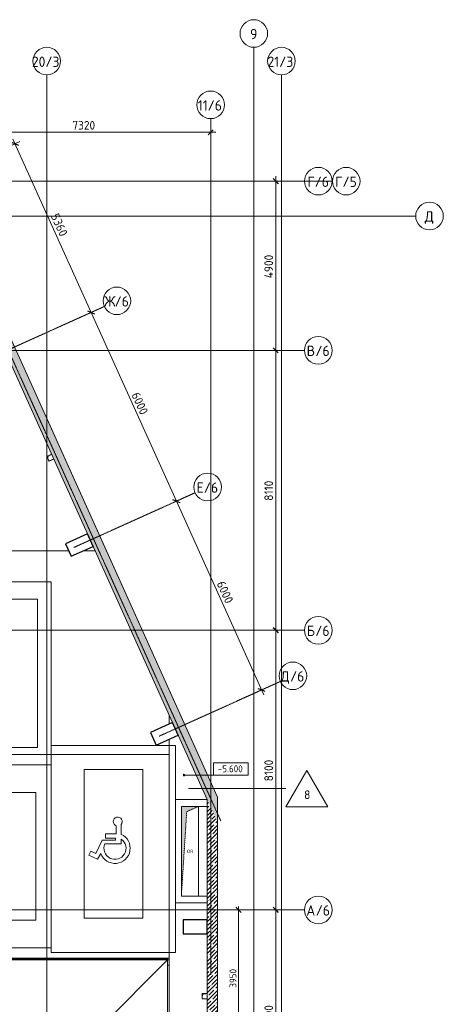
# Model space of a CAD drawing. Header units: millimetres. Extents: x 82112 to 162374, y -10965 to 131389.
# Tile 82 of 82: x 141587 to 153859, y 102665 to 131188. Entities that reach past the tile are written whole.
import ezdxf

# ---------------------------------------------------------------- set-up
doc = ezdxf.new("R2010")
doc.units = ezdxf.units.MM
doc.linetypes.add('3_ Штрих_ 1 х 1 мм', pattern=[2, 1, -1])
doc.linetypes.add('4_ Штрихпунктир_ 10 х 2 мм', pattern=[14, 10, -2, 0, -2])
for name, color, linetype, lineweight in [('A-ANNO-DIMS', 7, 'Continuous', 5), ('A-ANNO-DIMS-100', 7, 'Continuous', 5), ('A-ANNO-NOTE', 7, 'Continuous', 5), ('A-DETL-GENF', 7, 'Continuous', 13), ('A-FLOR', 7, 'Continuous', 13), ('A-FLOR-IDEN', 7, 'Continuous', 5), ('A-GENM', 7, 'Continuous', 13), ('A-WALL', 7, 'Continuous', 13), ('A-WALL-PATT', 7, 'Continuous', 13), ('C-PRKG', 7, 'Continuous', 13), ('G-ANNO-DIMS', 7, 'Continuous', 5), ('I-WALL', 7, 'Continuous', 13), ('M-EQPM', 7, 'Continuous', 13), ('S-COLS', 7, 'Continuous', 25), ('S-GRID', 7, 'Continuous', 5), ('S-GRID-IDEN', 7, 'Continuous', 5)]:
    doc.layers.add(name, color=color, linetype=linetype, lineweight=lineweight)
doc.styles.add('GOST Common', font='GOST_Common.ttf', dxfattribs={"height": 100})
doc.styles.add('GOST Common_1', font='GOST_Common.ttf', dxfattribs={"height": 300})
doc.styles.add('GOST Common_2', font='GOST_Common.ttf', dxfattribs={"height": 200})
doc.styles.add('GOST Common_3', font='GOST_Common.ttf', dxfattribs={"height": 250})
doc.dimstyles.new('2_5_мм', dxfattribs={"dimscale": 304.8, "dimtxt": 251.428749, "dimasz": 0.492126, "dimexe": 0.492126, "dimexo": 0.492126, "dimgap": 0, "dimtad": 1, "dimdec": 5, "dimrnd": 1e-05, "dimdsep": 46, "dimtxsty": 'GOST Common_3', "dimblk1": 'OBLIQUE', "dimblk2": 'OBLIQUE', "dimsah": 1, "dimcen": 0.09, "dimdle": 0.492126, "dimadec": 5, "dimazin": 2, "dimtfac": 1, "dimtdec": 4, "dimtix": 1, "dimtmove": 0, "dimatfit": 3, "dimfxl": 1, "dimtvp": 1, "dimtolj": 1, "dimtzin": 0, "dimarcsym": 2})
doc.dimstyles.new('2_мм_1', dxfattribs={"dimscale": 304.8, "dimtxt": 201.142999, "dimasz": 0.492126, "dimexe": 0.328084, "dimexo": 0.492126, "dimgap": 0, "dimtad": 1, "dimdec": 0, "dimdsep": 46, "dimtxsty": 'GOST Common_2', "dimblk1": 'OBLIQUE', "dimblk2": 'OBLIQUE', "dimsah": 1, "dimcen": 0.09, "dimdle": 0.328084, "dimadec": 5, "dimazin": 2, "dimtfac": 1, "dimtdec": 4, "dimtix": 1, "dimtmove": 0, "dimatfit": 3, "dimfxl": 1, "dimtvp": 1, "dimtolj": 1, "dimtzin": 0, "dimarcsym": 2})
pattern_1 = [(45, (0, 0), (-114.04925, 114.04925), []), (45, (114.05, 0), (-114.04925, 114.04925), [201.612, -40.322, 3.353, -36.97])]

# ---------------------------------------------------------------- blocks, each defined once
blk = doc.blocks.new('АР_Машиноместо - 5300x2500_С-V7--01_Подвал_МП_часть В')
at = {"layer": 'C-PRKG'}
for p, q in [((2500, 5300), (0, 5300)), ((0, 0), (0, 5300)), ((2500, 2000), (2500, 5300)), ((400, 4800), (2100, 4800)), ((400, 500), (400, 4800)), ((2100, 500), (2100, 4800)), ((2500, 0), (2500, 800)), ((400, 500), (2100, 500)), ((2500, 0), (0, 0))]:
    blk.add_line(p, q, dxfattribs=at)
blk = doc.blocks.new('АР_Машиноместо - 4900x2400_М__5300х2500_-V8--01_Подвал_МП_часть В')
at = {"layer": 'C-PRKG'}
for p, q in [((2500, 5300), (0, 5300)), ((0, 1700), (0, 5300)), ((2500, 0), (2500, 5300)), ((450, 4500), (2050, 4500)), ((450, 800), (450, 4500)), ((2050, 800), (2050, 4500)), ((450, 800), (2050, 800)), ((0, 0), (0, 500)), ((2500, 0), (0, 0))]:
    blk.add_line(p, q, dxfattribs=at)
blk = doc.blocks.new('АР_Машиноместо - 6000x3600_С_МГН-3113490--01_Подвал_МП_часть В')
at = {"layer": 'A-DETL-GENF'}
for p, q in [((1712, -2706), (1617, -2871)), ((1959, -2822), (1712, -2706)), ((1907, -2934), (1959, -2822)), ((1576, -3254), (1757, -2864)), ((1757, -2864), (1907, -2934)), ((1498, -3150), (1021, -3150)), ((1021, -3150), (1021, -3287)), ((1188, -3315), (1188, -3254)), ((1188, -3254), (1576, -3254)), ((1477, -3315), (1188, -3315)), ((1477, -3439), (1477, -3315)), ((1021, -3423), (1021, -3706)), ((1164, -3668), (1164, -3439)), ((1164, -3439), (1477, -3439))]:
    blk.add_line(p, q, dxfattribs=at)
for centre, radius, start, end in [((1203, -3022), 441, 20.0398, 245.634), ((1203, -3022), 321, 336.4379, 235.5621), ((1121, -3791), 131, 139.3632, 70.6368)]:
    blk.add_arc(centre, radius, start, end, dxfattribs=at)
at = {"layer": 'C-PRKG'}
for p, q in [((3050, 0), (-550, 0)), ((-550, 0), (-550, -1435)), ((3050, 0), (3050, -6000)), ((400, -1000), (400, -5300)), ((400, -1000), (2100, -1000)), ((2100, -1000), (2100, -5300)), ((-550, -4435), (-550, -6000)), ((400, -5300), (2100, -5300)), ((3050, -6000), (-550, -6000))]:
    blk.add_line(p, q, dxfattribs=at)
blk = doc.blocks.new('АР_Канал вертикальный прямоугольный - ОВ-3427877--01_Подвал_МП_часть В')
at = {"layer": 'A-DETL-GENF'}
blk.add_hatch(color=256, dxfattribs=at).paths.add_polyline_path([(-250, -1300), (-95, 1145), (250, 1300), (-250, 1300), (-250, 493)])
at = {"layer": 'A-DETL-GENF', "linetype": '3_ Штрих_ 1 х 1 мм'}
for p, q in [((250, 1300), (-250, 1300)), ((-250, 1300), (-250, -1300)), ((250, 1300), (-250, 1300)), ((-250, 1300), (-250, -1300)), ((-250, -1300), (-95, 1145)), ((-250, -1300), (-95, 1145)), ((-95, 1145), (250, 1300)), ((-95, 1145), (250, 1300)), ((250, -1300), (250, 1300)), ((-250, -1300), (250, -1300))]:
    blk.add_line(p, q, dxfattribs=at)
at = {"layer": 'M-EQPM'}
for p, q in [((-250, -1300), (-250, 1300)), ((-250, 1300), (250, 1300)), ((250, 1300), (250, -1300)), ((250, -1300), (-250, -1300))]:
    blk.add_line(p, q, dxfattribs=at)
blk = doc.blocks.new('АР_Канал вертикальный прямоугольный - ВК-V19--01_Подвал_МП_часть В')
at = {"layer": 'A-DETL-GENF'}
blk.add_hatch(color=256, dxfattribs=at).paths.add_polyline_path([(-75, -75), (-60, 60), (75, 75), (-75, 75)])
at = {"layer": 'A-DETL-GENF', "linetype": '3_ Штрих_ 1 х 1 мм'}
for p, q in [((75, 75), (-75, 75)), ((-75, 75), (-75, -75)), ((75, 75), (-75, 75)), ((-75, 75), (-75, -75)), ((-75, -75), (-60, 60)), ((-75, -75), (-60, 60)), ((-60, 60), (75, 75)), ((-60, 60), (75, 75)), ((-75, -75), (75, -75))]:
    blk.add_line(p, q, dxfattribs=at)
at = {"layer": 'M-EQPM'}
for p, q in [((-75, -75), (-75, 75)), ((-75, 75), (75, 75)), ((75, -75), (-75, -75))]:
    blk.add_line(p, q, dxfattribs=at)
blk = doc.blocks.new('АР_Канал вертикальный прямоугольный - ВК-V20--01_Подвал_МП_часть В')
at = {"layer": 'A-DETL-GENF'}
blk.add_hatch(color=256, dxfattribs=at).paths.add_polyline_path([(-75, -75), (-60, 60), (73, 75), (-75, 75)])
at = {"layer": 'A-DETL-GENF', "linetype": '3_ Штрих_ 1 х 1 мм'}
for p, q in [((73, 75), (-75, 75)), ((-75, 75), (-75, -75)), ((73, 75), (-75, 75)), ((-75, 75), (-75, -75)), ((-75, -75), (-60, 60)), ((-75, -75), (-60, 60)), ((-60, 60), (73, 75)), ((-60, 60), (73, 75)), ((-75, -75), (73, -75))]:
    blk.add_line(p, q, dxfattribs=at)
at = {"layer": 'M-EQPM'}
for p, q in [((-75, -75), (-75, 75)), ((-75, 75), (73, 75)), ((73, -75), (-75, -75))]:
    blk.add_line(p, q, dxfattribs=at)
blk = doc.blocks.new('АР-Заполнение деф_ шва - Д_ш_-4327394--01_Подвал_МП_часть В')
at = {"layer": 'A-GENM'}
for p, q in [((16700, 25), (76270, 25)), ((16700, -25), (76270, -25))]:
    blk.add_line(p, q, dxfattribs=at)
blk = doc.blocks.new('АР-Заполнение деф_ шва - Д_ш_-4330752--01_Подвал_МП_часть В')
at = {"layer": 'A-GENM'}
for p, q in [((0, 25), (4600, 25)), ((0, -25), (4600, -25))]:
    blk.add_line(p, q, dxfattribs=at)
blk = doc.blocks.new('Ось сетки - 8_0 мм-31302--01_Подвал_МП_часть В')
at = {"layer": 'S-GRID-IDEN'}
blk.add_circle((0, 0), 4, dxfattribs=at)
blk = doc.blocks.new('Марка полов - Марка полов-4106608--01_Подвал_МП_часть В')
at = {"layer": 'A-FLOR-IDEN'}
for p, q in [((0, 7), (-6.06, -3.5)), ((6.06, -3.5), (0, 7)), ((-6.06, -3.5), (6.06, -3.5))]:
    blk.add_line(p, q, dxfattribs=at)
blk = doc.blocks.new('Высотные отметки - Frame_2-749557--01_Подвал_МП_часть В')
at = {"layer": 'G-ANNO-DIMS'}
for p, q in [((-5, 3.5), (-5, 0)), ((5, 3.5), (-5, 3.5)), ((5, 0), (5, 3.5)), ((-5, 0), (5, 0))]:
    blk.add_line(p, q, dxfattribs=at)
blk = doc.blocks.new('DIMBLOCK4--01_Подвал_МП_часть В')
at = {"layer": 'A-ANNO-DIMS-100', "transparency": 16777216}
for p, q in [((147970, 105400), (147826, 105400)), ((147926, 101450), (147926, 105500)), ((147926, 105400), (147970, 105400)), ((147170, 101450), (148026, 101450)), ((147926, 101450), (147170, 101450))]:
    blk.add_line(p, q, dxfattribs=at)
at = {"layer": 'A-ANNO-DIMS-100', "lineweight": 25, "transparency": 16777216}
for p, q in [((147926, 105400), (147851, 105475)), ((147926, 105400), (148001, 105325)), ((147926, 101450), (147851, 101525)), ((147926, 101450), (148001, 101375))]:
    blk.add_line(p, q, dxfattribs=at)
at = {"layer": 'A-ANNO-DIMS-100', "color": 0, "transparency": 16777216, "insert": (147665, 103145), "char_height": 200, "width": 670.93, "attachment_point": 1, "rotation": 90, "line_spacing_factor": 1.022761, "style": 'GOST Common_2'}
blk.add_mtext('3950', dxfattribs=at)
blk = doc.blocks.new('_Oblique')
at = {"color": 0, "linetype": 'ByBlock', "lineweight": -2}
blk.add_line((-0.5, -0.5), (0.5, 0.5), dxfattribs=at)
blk = doc.blocks.new('DIMBLOCK205--01_Подвал_МП_часть В')
at = {"layer": 'A-ANNO-DIMS-100', "transparency": 16777216}
for p, q in [((139800, 127883), (139800, 128077)), ((147120, 127883), (147120, 128077)), ((139800, 127927), (147270, 127927)), ((139800, 127927), (139800, 127883)), ((147120, 127927), (147120, 127883))]:
    blk.add_line(p, q, dxfattribs=at)
at = {"layer": 'A-ANNO-DIMS-100', "lineweight": 25, "transparency": 16777216}
for p, q in [((139800, 127927), (139725, 127852)), ((139800, 127927), (139875, 128002)), ((147120, 127927), (147045, 127852)), ((147120, 127927), (147195, 128002))]:
    blk.add_line(p, q, dxfattribs=at)
at = {"layer": 'A-ANNO-DIMS-100', "color": 0, "transparency": 16777216, "insert": (143111, 128254), "char_height": 250, "width": 838.66, "attachment_point": 1, "line_spacing_factor": 1.022761, "style": 'GOST Common_3'}
blk.add_mtext('7320', dxfattribs=at)
blk = doc.blocks.new('DIMBLOCK206--01_Подвал_МП_часть В')
at = {"layer": 'A-ANNO-DIMS-100', "transparency": 16777216}
for p, q in [((139187, 126572), (141590, 127656)), ((141453, 127594), (139187, 126572)), ((141391, 127731), (143657, 122709)), ((143617, 122691), (143794, 122770)), ((143657, 122709), (143617, 122691))]:
    blk.add_line(p, q, dxfattribs=at)
at = {"layer": 'A-ANNO-DIMS-100', "lineweight": 25, "transparency": 16777216}
for p, q in [((141453, 127594), (141354, 127632)), ((141453, 127594), (141552, 127557)), ((143657, 122709), (143558, 122746)), ((143657, 122709), (143757, 122671))]:
    blk.add_line(p, q, dxfattribs=at)
at = {"layer": 'A-ANNO-DIMS-100', "color": 0, "transparency": 16777216, "insert": (142709, 125604), "char_height": 250, "width": 838.66, "attachment_point": 1, "rotation": 294.2863, "line_spacing_factor": 1.022761, "style": 'GOST Common_3'}
blk.add_mtext('5360', dxfattribs=at)
blk = doc.blocks.new('DIMBLOCK207--01_Подвал_МП_часть В')
at = {"layer": 'A-ANNO-DIMS-100', "lineweight": 25, "transparency": 16777216}
for p, q in [((143657, 122709), (143558, 122746)), ((143657, 122709), (143757, 122671)), ((146125, 117240), (146026, 117277)), ((146125, 117240), (146224, 117202))]:
    blk.add_line(p, q, dxfattribs=at)
at = {"layer": 'A-ANNO-DIMS-100', "transparency": 16777216}
for p, q in [((143617, 122691), (143794, 122770)), ((143657, 122709), (143617, 122691)), ((143657, 122709), (146125, 117240)), ((146085, 117222), (146262, 117301)), ((146125, 117240), (146085, 117222))]:
    blk.add_line(p, q, dxfattribs=at)
at = {"layer": 'A-ANNO-DIMS-100', "color": 0, "transparency": 16777216, "insert": (145045, 120427), "char_height": 250, "width": 838.66, "attachment_point": 1, "rotation": 294.2863, "line_spacing_factor": 1.022761, "style": 'GOST Common_3'}
blk.add_mtext('6000', dxfattribs=at)
blk = doc.blocks.new('DIMBLOCK208--01_Подвал_МП_часть В')
at = {"layer": 'A-ANNO-DIMS-100', "lineweight": 25, "transparency": 16777216}
for p, q in [((146125, 117240), (146026, 117277)), ((146125, 117240), (146224, 117202)), ((148593, 111771), (148494, 111808)), ((148593, 111771), (148692, 111733))]:
    blk.add_line(p, q, dxfattribs=at)
at = {"layer": 'A-ANNO-DIMS-100', "transparency": 16777216}
for p, q in [((146085, 117222), (146262, 117301)), ((146125, 117240), (146085, 117222)), ((146125, 117240), (148655, 111634)), ((148553, 111752), (148730, 111832)), ((148593, 111771), (148553, 111752))]:
    blk.add_line(p, q, dxfattribs=at)
at = {"layer": 'A-ANNO-DIMS-100', "color": 0, "transparency": 16777216, "insert": (147513, 114958), "char_height": 250, "width": 838.66, "attachment_point": 1, "rotation": 294.2863, "line_spacing_factor": 1.022761, "style": 'GOST Common_3'}
blk.add_mtext('6000', dxfattribs=at)
blk = doc.blocks.new('DIMBLOCK209--01_Подвал_МП_часть В')
at = {"layer": 'A-ANNO-DIMS-100', "transparency": 16777216}
for p, q in [((149047, 105400), (148853, 105400)), ((149003, 99150), (149003, 105400)), ((149003, 105400), (149047, 105400)), ((149047, 99300), (148853, 99300)), ((149003, 99300), (149047, 99300))]:
    blk.add_line(p, q, dxfattribs=at)
at = {"layer": 'A-ANNO-DIMS-100', "lineweight": 25, "transparency": 16777216}
for p, q in [((149003, 105400), (148928, 105475)), ((149003, 105400), (149078, 105325)), ((149003, 99300), (148928, 99375)), ((149003, 99300), (149078, 99225))]:
    blk.add_line(p, q, dxfattribs=at)
at = {"layer": 'A-ANNO-DIMS-100', "color": 0, "transparency": 16777216, "insert": (148676, 102024), "char_height": 250, "width": 782.41, "attachment_point": 1, "rotation": 90, "line_spacing_factor": 1.022761, "style": 'GOST Common_3'}
blk.add_mtext('6100', dxfattribs=at)
blk = doc.blocks.new('DIMBLOCK210--01_Подвал_МП_часть В')
at = {"layer": 'A-ANNO-DIMS-100', "lineweight": 25, "transparency": 16777216}
for p, q in [((149003, 113500), (148928, 113575)), ((149003, 113500), (149078, 113425)), ((149003, 105400), (148928, 105475)), ((149003, 105400), (149078, 105325))]:
    blk.add_line(p, q, dxfattribs=at)
at = {"layer": 'A-ANNO-DIMS-100', "transparency": 16777216}
for p, q in [((149047, 113500), (148853, 113500)), ((149003, 105400), (149003, 113500)), ((149003, 113500), (149047, 113500)), ((149047, 105400), (148853, 105400)), ((149003, 105400), (149047, 105400))]:
    blk.add_line(p, q, dxfattribs=at)
at = {"layer": 'A-ANNO-DIMS-100', "color": 0, "transparency": 16777216, "insert": (148676, 109124), "char_height": 250, "width": 782.41, "attachment_point": 1, "rotation": 90, "line_spacing_factor": 1.022761, "style": 'GOST Common_3'}
blk.add_mtext('8100', dxfattribs=at)
blk = doc.blocks.new('DIMBLOCK211--01_Подвал_МП_часть В')
at = {"layer": 'A-ANNO-DIMS-100', "transparency": 16777216}
for p, q in [((149047, 121610), (148853, 121610)), ((149003, 113500), (149003, 121610)), ((149003, 121610), (149047, 121610)), ((149047, 113500), (148853, 113500)), ((149003, 113500), (149047, 113500))]:
    blk.add_line(p, q, dxfattribs=at)
at = {"layer": 'A-ANNO-DIMS-100', "lineweight": 25, "transparency": 16777216}
for p, q in [((149003, 121610), (148928, 121685)), ((149003, 121610), (149078, 121535)), ((149003, 113500), (148928, 113575)), ((149003, 113500), (149078, 113425))]:
    blk.add_line(p, q, dxfattribs=at)
at = {"layer": 'A-ANNO-DIMS-100', "color": 0, "transparency": 16777216, "insert": (148676, 117252), "char_height": 250, "width": 726.16, "attachment_point": 1, "rotation": 90, "line_spacing_factor": 1.022761, "style": 'GOST Common_3'}
blk.add_mtext('8110', dxfattribs=at)
blk = doc.blocks.new('DIMBLOCK212--01_Подвал_МП_часть В')
at = {"layer": 'A-ANNO-DIMS-100', "transparency": 16777216}
for p, q in [((149003, 121610), (149003, 126660)), ((149047, 126510), (148853, 126510)), ((149003, 126510), (149047, 126510)), ((149047, 121610), (148853, 121610)), ((149003, 121610), (149047, 121610))]:
    blk.add_line(p, q, dxfattribs=at)
at = {"layer": 'A-ANNO-DIMS-100', "lineweight": 25, "transparency": 16777216}
for p, q in [((149003, 126510), (148928, 126585)), ((149003, 126510), (149078, 126435)), ((149003, 121610), (148928, 121685)), ((149003, 121610), (149078, 121535))]:
    blk.add_line(p, q, dxfattribs=at)
at = {"layer": 'A-ANNO-DIMS-100', "color": 0, "transparency": 16777216, "insert": (148676, 123698), "char_height": 250, "width": 869.35, "attachment_point": 1, "rotation": 90, "line_spacing_factor": 1.022761, "style": 'GOST Common_3'}
blk.add_mtext('4900', dxfattribs=at)

msp = doc.modelspace()

# ---------------------------------------------------------------- hatches: boundary and pattern name
at = {"layer": 'A-WALL-PATT', "lineweight": 5}
h = msp.add_hatch(dxfattribs=at)
h.set_pattern_fill('FP_1', color=256, style=0, pattern_type=2)
h.set_pattern_definition(pattern_1)
h.paths.add_polyline_path([(147320, 107936.569087), (147320, 108665.971372), (139358.511549, 126310), (139029.384455, 126310), (147041.100588, 108554.658185)])
h = msp.add_hatch(dxfattribs=at)
h.set_pattern_fill('FP_1', color=256, style=0, pattern_type=2)
h.set_pattern_definition(pattern_1)
h.paths.add_polyline_path([(147320, 105110), (147320, 107936.569087), (147020, 108601.420719), (147020, 105110), (147041.100588, 105110)])
h = msp.add_hatch(dxfattribs=at)
h.set_pattern_fill('FP_1', color=256, style=0, pattern_type=2)
h.set_pattern_definition(pattern_1)
h.paths.add_polyline_path([(147041.100588, 101450), (147320, 101450), (147320, 105110), (147020, 105110), (147020, 101450)])
at = {"layer": 'G-ANNO-DIMS'}
h = msp.add_hatch(color=256, dxfattribs=at)
edge = h.paths.add_edge_path()
edge.add_arc((146345.348995, 109305.80274), 25, 0, 360)

# ---------------------------------------------------------------- linework, layer by layer
at = {"layer": 'A-FLOR'}
for p, q in [((147320, 108668.524872), (142292.648967, 119810)), ((86349.50616, 115800), (143003.8327, 115800)), ((143422.218836, 115800), (143771.795918, 115800)), ((145920, 111039.210036), (145920, 110783.363345)), ((145920, 110344.52722), (145920, 101450)), ((145920, 109900), (127575, 109900)), ((147320, 108665.971372), (147320, 108668.524872)), ((145920, 104000), (86349.50616, 104000)), ((145870, 103980), (86349.50616, 103980)), ((86349.50616, 103950), (145870, 103950)), ((145870, 103950), (143720, 101800)), ((145870, 103980), (145870, 99420)), ((145870, 103800), (145920, 103800))]:
    msp.add_line(p, q, dxfattribs=at)
at = {"layer": 'A-FLOR-IDEN'}
for p, q in [((146474.698396, 108913.746592), (147411.531997, 108913.746592)), ((147411.531997, 108913.746592), (149297.525959, 108913.746592))]:
    msp.add_line(p, q, dxfattribs=at)
at = {"layer": 'A-WALL'}
for p, q in [((147320, 108665.971372), (139223.143001, 126610)), ((139029.384455, 126310), (147020, 108601.420719)), ((147020, 108601.420719), (147020, 101450)), ((147320, 101450), (147320, 108665.971372))]:
    msp.add_line(p, q, dxfattribs=at)
at = {"layer": 'G-ANNO-DIMS'}
msp.add_line((146345.348995, 109305.80274), (147706.185785, 109305.80274), dxfattribs=at)
msp.add_circle((146345.348995, 109305.80274), 25, dxfattribs=at)
at = {"layer": 'I-WALL'}
for p, q in [((146100, 108600), (147020, 108600)), ((146100, 105600), (146100, 108600)), ((147020, 108400), (146770, 108400)), ((147020, 105600), (146100, 105600)), ((146770, 105800), (147020, 105800))]:
    msp.add_line(p, q, dxfattribs=at)
at = {"layer": 'S-COLS'}
for p, q in [((143548.141749, 116295.656131), (142910.090358, 116007.749163)), ((143712.660016, 115931.055336), (143548.141749, 116295.656131)), ((142910.090358, 116007.749163), (143074.608625, 115643.148368)), ((143074.608625, 115643.148368), (143712.660016, 115931.055336)), ((146015.916111, 110826.643427), (145377.864719, 110538.736459)), ((146180.434378, 110462.042632), (146015.916111, 110826.643427)), ((145377.864719, 110538.736459), (145542.382987, 110174.135664)), ((145542.382987, 110174.135664), (146180.434378, 110462.042632)), ((147020, 105110), (146319.977495, 105110)), ((146319.977495, 105110), (146319.977495, 104710)), ((147020, 104710), (147020, 105110)), ((146319.977495, 104710), (147020, 104710))]:
    msp.add_line(p, q, dxfattribs=at)
at = {"layer": 'S-GRID', "linetype": '4_ Штрихпунктир_ 10 х 2 мм'}
for p, q in [((147410.077276, 107982.629935), (137251.925746, 130494.842006)), ((148370, 52488.487293), (148370, 130388.42805)), ((142370, 80104.964717), (142370, 129588.42805)), ((149170, 80104.964717), (149170, 129588.42805)), ((147120, 103519.533888), (147120, 128322.054704)), ((150645.862349, 126510), (84395.24188, 126510)), ((149839.654932, 126510), (84395.24188, 126510)), ((153059.054125, 125500), (82911.954059, 125500)), ((140524.303921, 121294.843864), (144037.344608, 122880.027919)), ((149839.654932, 121610), (84395.24188, 121610)), ((143155.634764, 115899.633442), (146668.675451, 117484.817497)), ((149839.654932, 113500), (84395.24188, 113500)), ((145623.408774, 110430.621517), (149136.449461, 112015.805572)), ((149839.654932, 105400), (84395.24188, 105400))]:
    msp.add_line(p, q, dxfattribs=at)

# ---------------------------------------------------------------- block references
at = {"layer": 'A-FLOR-IDEN', "xscale": 99.99999999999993, "yscale": 99.99999999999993, "zscale": 99.99999999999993}
msp.add_blockref('Марка полов - Марка полов-4106608--01_Подвал_МП_часть В', (149903.743741, 108738.746592), dxfattribs=at)
at = {"layer": 'A-GENM'}
msp.add_blockref('АР-Заполнение деф_ шва - Д_ш_-4327394--01_Подвал_МП_часть В', (69650, 103975), dxfattribs=at)
at = {"layer": 'A-GENM', "rotation": 270}
msp.add_blockref('АР-Заполнение деф_ шва - Д_ш_-4330752--01_Подвал_МП_часть В', (145895, 103999.924872), dxfattribs=at)
at = {"layer": 'C-PRKG', "rotation": 180}
for name, p in [('АР_Машиноместо - 5300x2500_С-V7--01_Подвал_МП_часть В', (142500, 114900)), ('АР_Машиноместо - 6000x3600_С_МГН-3113490--01_Подвал_МП_часть В', (145550, 104165))]:
    msp.add_blockref(name, p, dxfattribs=at)
at = {"layer": 'C-PRKG'}
msp.add_blockref('АР_Машиноместо - 4900x2400_М__5300х2500_-V8--01_Подвал_МП_часть В', (140000, 104300), dxfattribs=at)
at = {"layer": 'G-ANNO-DIMS', "xscale": 99.99999999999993, "yscale": 99.99999999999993, "zscale": 99.99999999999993}
msp.add_blockref('Высотные отметки - Frame_2-749557--01_Подвал_МП_часть В', (147706.185785, 109305.80274), dxfattribs=at)
at = {"layer": 'M-EQPM', "rotation": 24.28625268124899}
msp.add_blockref('АР_Канал вертикальный прямоугольный - ВК-V20--01_Подвал_МП_часть В', (142473.418315, 118499.087269), dxfattribs=at)
at = {"layer": 'M-EQPM'}
for name, p in [('АР_Канал вертикальный прямоугольный - ОВ-3427877--01_Подвал_МП_часть В', (146520, 107100)), ('АР_Канал вертикальный прямоугольный - ВК-V19--01_Подвал_МП_часть В', (146945, 102900))]:
    msp.add_blockref(name, p, dxfattribs=at)
at = {"layer": 'S-GRID-IDEN', "xscale": 99.99999999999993, "yscale": 99.99999999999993, "zscale": 99.99999999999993}
for p in [(148370, 130788.42805), (142370, 129988.42805), (149170, 129988.42805), (147120, 128722.054704)]:
    msp.add_blockref('Ось сетки - 8_0 мм-31302--01_Подвал_МП_часть В', p, dxfattribs=at)
for p, rotation in [((150239.654932, 126510), 89.99999999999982), ((151045.862349, 126510), 89.99999999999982), ((153459.054125, 125500), 89.99999999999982), ((144401.945403, 123044.546187), 294.2862526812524), ((150239.654932, 121610), 89.99999999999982), ((147033.276246, 117649.335765), 294.2862526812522), ((150239.654932, 113500), 89.99999999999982), ((149501.050256, 112180.32384), 294.2862526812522), ((150239.654932, 105400), 89.99999999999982)]:
    msp.add_blockref('Ось сетки - 8_0 мм-31302--01_Подвал_МП_часть В', p, dxfattribs=dict(at, rotation=rotation))

# ---------------------------------------------------------------- texts
at = {"layer": 'A-ANNO-NOTE', "insert": (146438.906744, 107143.609736), "char_height": 100, "width": 200.421875, "attachment_point": 1, "style": 'GOST Common'}
msp.add_mtext('ОВ', dxfattribs=at)
at = {"layer": 'A-FLOR-IDEN', "insert": (149826.867458, 108860.808264), "char_height": 250, "width": 216.455625, "attachment_point": 1, "style": 'GOST Common_3'}
msp.add_mtext('\\fGOST Common|b0|i0|c204|p34|;8', dxfattribs=at)
at = {"layer": 'G-ANNO-DIMS', "insert": (147324.029259, 109587.1684), "char_height": 200, "width": 917.17566319, "attachment_point": 1, "line_spacing_factor": 1.022761, "style": 'GOST Common_2'}
msp.add_mtext('-5.600', dxfattribs=at)
at = {"layer": 'S-GRID-IDEN', "char_height": 300, "attachment_point": 1, "style": 'GOST Common_1'}
for s, insert, width in [('\\fGOST Common|b0|i0|c204|p34|;9', (148260.87793, 130920.515199), 256.54), ('20/3', (141939.87793, 130120.515199), 1034.176875), ('21/3', (148766.37793, 130120.515199), 970.041875), ('11/6', (146745.87793, 128854.141853), 897.89), ('\\fGOST Common|b0|i0|c204|p34|;Г', (149921.23445, 126644.544597), 256.54), ('/6', (150132.901116, 126644.544597), 513.08), ('\\fGOST Common|b0|i0|c204|p34|;Г', (150727.441867, 126644.544597), 256.54), ('/5', (150939.108533, 126644.544597), 513.08), ('\\fGOST Common|b0|i0|c204|p34|;Д', (153322.633642, 125634.544597), 328.691875), ('\\fGOST Common|b0|i0|c204|p34|;Ж', (144032.543961, 123178.263175), 368.77625), ('/6', (144336.814794, 123178.263175), 513.08), ('\\fGOST Common|b0|i0|c204|p34|;В', (149901.73445, 121744.544597), 304.64125), ('/6', (150153.088616, 121744.544597), 513.08), ('/6', (146921.54147, 117783.052754), 513.08), ('\\fGOST Common|b0|i0|c204|p34|;Е', (146709.874804, 117783.052754), 256.54), ('\\fGOST Common|b0|i0|c204|p34|;Б', (149904.73445, 113634.544597), 296.624375), ('/6', (150149.474033, 113634.544597), 513.08), ('\\fGOST Common|b0|i0|c204|p34|;Д', (149148.148814, 112314.040829), 328.691875), ('/6', (149419.34673, 112314.040829), 513.08), ('/6', (150162.932366, 105534.544597), 513.08), ('\\fGOST Common|b0|i0|c204|p34|;А', (149891.73445, 105534.544597), 328.691875)]:
    msp.add_mtext(s, dxfattribs=dict(at, insert=insert, width=width))

# ---------------------------------------------------------------- dimensions: what is measured, and where the dimension line sits
at = {"layer": 'A-ANNO-DIMS'}
dim = msp.add_linear_dim(base=(147120.0000000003, 127927.424970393), p1=(139800.0000000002, 128033.490987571), p2=(147120.0000000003, 128033.490987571), dimstyle='2_5_мм', override={"dimpost": '<>', "dimfxl": 7320}, dxfattribs=at)
dim.commit()
dim.dimension.update_dxf_attribs({"geometry": 'DIMBLOCK205--01_Подвал_МП_часть В', "text_midpoint": (143460.0000000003, 128052.424970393)})
for base, p1, p2, angle, dimstyle, override, picture, middle in [((143657.3957999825, 122708.5841910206), (139050.0000000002, 126510.0000000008), (143754.0751854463, 122752.2086844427), 294.2862526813, '2_5_мм', {"dimpost": '<>', "dimfxl": 6020.740729}, 'DIMBLOCK206--01_Подвал_МП_часть В', (142669.0611573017, 125202.8214760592)), ((149002.790702, 126510), (148896.724685, 121610), (148896.724685, 126510), 90, '2_5_мм', {"dimpost": '<>', "dimfxl": 4900}, 'DIMBLOCK212--01_Подвал_МП_часть В', (148877.790702, 124060)), ((146125.1698099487, 117239.5722660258), (143754.0751854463, 122752.2086844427), (146221.8491954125, 117283.1967594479), 294.2862526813, '2_5_мм', {"dimpost": '<>', "dimfxl": 6000}, 'DIMBLOCK207--01_Подвал_МП_часть В', (145005.220553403, 120025.4901870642)), ((149002.7907020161, 121610.0000000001), (148896.7246848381, 113500.0000000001), (148896.7246848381, 121610.0000000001), 90, '2_5_мм', {"dimpost": '<>', "dimfxl": 8110}, 'DIMBLOCK211--01_Подвал_МП_часть В', (148877.7907020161, 117555)), ((148592.9438199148, 111770.560341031), (146221.8491954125, 117283.1967594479), (148689.6232053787, 111814.1848344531), 294.2862526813, '2_5_мм', {"dimpost": '<>', "dimfxl": 6000}, 'DIMBLOCK208--01_Подвал_МП_часть В', (147472.9945633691, 114556.4782620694)), ((149002.7907020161, 113500.0000000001), (148896.724684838, 105400.0000000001), (148896.7246848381, 113500.0000000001), 90, '2_5_мм', {"dimpost": '<>', "dimfxl": 8100}, 'DIMBLOCK210--01_Подвал_МП_часть В', (148877.7907020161, 109450)), ((147925.910652, 105400), (147020, 101450), (147819.844635, 105400), 90, '2_мм_1', {"dimpost": '<>', "dimfxl": 4030.167669}, 'DIMBLOCK4--01_Подвал_МП_часть В', (147825.910652, 103425)), ((149002.7907020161, 105400.0000000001), (148896.724684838, 99300.0000000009), (148896.724684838, 105400.0000000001), 90, '2_5_мм', {"dimpost": '<>', "dimfxl": 6100}, 'DIMBLOCK209--01_Подвал_МП_часть В', (148877.7907020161, 102350.0000000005))]:
    dim = msp.add_linear_dim(base=base, p1=p1, p2=p2, angle=angle, dimstyle=dimstyle, override=override, dxfattribs=at)
    dim.commit()
    dim.dimension.update_dxf_attribs({"geometry": picture, "text_midpoint": middle})

doc.saveas('drawing.dxf')
